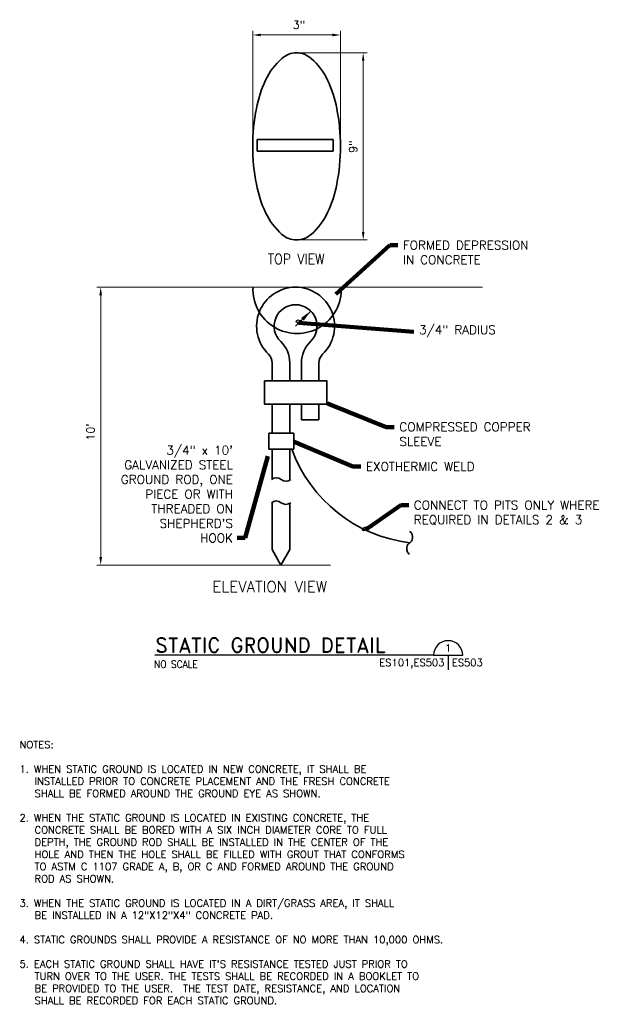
# Model space of a CAD drawing. Extents: x -524 to 247, y -164 to 426.
# Tile 2 of 7: x -221 to -109, y -23 to 162. Entities that reach past the tile are written whole.
import ezdxf
from ezdxf.enums import TextEntityAlignment as Align

# ---------------------------------------------------------------- set-up
doc = ezdxf.new("R2010")
doc.units = 0
doc.header["$MEASUREMENT"] = 0
doc.layers.get('Defpoints').update_dxf_attribs({"lineweight": 18})
for name, color, linetype, lineweight in [('E-Anno-Dims', 33, 'Continuous', 25), ('E-Anno-Text', 53, 'Continuous', 25), ('E-Detl-Grph', 33, 'Continuous', 35)]:
    doc.layers.add(name, color=color, linetype=linetype, lineweight=lineweight)
doc.styles.add('bord', font='romand.shx')
doc.styles.add('NOTES', font='romans.shx')
doc.styles.add('Text', font='txt', dxfattribs={"height": 0.125})
doc.dimstyles.new('EARCH', dxfattribs={"dimtxt": 0.125, "dimasz": 0.125, "dimexe": 0.0625, "dimexo": 0.0625, "dimgap": 0.0625, "dimtad": 1, "dimdec": 4, "dimzin": 3, "dimdsep": 46, "dimlunit": 4, "dimtxsty": 'NOTES', "dimcen": 0.09, "dimclrd": 256, "dimclre": 256, "dimadec": 0, "dimazin": 0, "dimtfac": 0.75, "dimtdec": 4, "dimtmove": 1, "dimatfit": 3, "dimfxl": 0, "dimfrac": 1, "dimtolj": 1, "dimtzin": 3, "dimlwd": 18, "dimlwe": 18, "dimarcsym": 0})

# ---------------------------------------------------------------- blocks, each defined once
blk = doc.blocks.new('*D192')
at = {"layer": 'Defpoints'}
for p in [(-205.78, 111.54), (-133.21, 111.54), (-205.78, 84.31), (-161.8, 59.28)]:
    blk.add_point(p, dxfattribs=at)
at = {"layer": 'E-Anno-Dims', "lineweight": 18}
for p, q in [((-133.96, 111.54), (-206.53, 111.54)), ((-205.78, 60.78), (-205.78, 110.04)), ((-162.55, 59.28), (-206.53, 59.28))]:
    blk.add_line(p, q, dxfattribs=at)
at = {"layer": 'E-Anno-Dims', "lineweight": 18, "extrusion": (0, 0, -1)}
blk.add_solid([(206.03, 110.04), (205.78, 111.54), (205.53, 110.04)], dxfattribs=at)
at = {"layer": 'E-Anno-Dims', "lineweight": 18}
blk.add_solid([(-205.53, 60.78), (-205.78, 59.28), (-206.03, 60.78)], dxfattribs=at)
at = {"layer": 'E-Anno-Dims', "linetype": 'Continuous', "lineweight": 18, "insert": (-207.68, 84.31), "char_height": 1.5, "attachment_point": 5, "rotation": 90, "style": 'Text'}
blk.add_mtext("\\Fromans.shx;10'", dxfattribs=at)
blk = doc.blocks.new('*D193')
at = {"layer": 'Defpoints'}
for p in [(-168.49, 158.98), (-160.7, 158.98), (-177.19, 138.03), (-160.7, 138.03)]:
    blk.add_point(p, dxfattribs=at)
at = {"layer": 'E-Anno-Dims', "lineweight": 18}
for p, q in [((-177.19, 138.78), (-177.19, 159.73)), ((-160.7, 138.78), (-160.7, 159.73)), ((-175.69, 158.98), (-162.2, 158.98))]:
    blk.add_line(p, q, dxfattribs=at)
blk.add_solid([(-175.69, 158.73), (-177.19, 158.98), (-175.69, 159.23)], dxfattribs=at)
at = {"layer": 'E-Anno-Dims', "lineweight": 18, "extrusion": (0, 0, -1)}
blk.add_solid([(162.2, 159.23), (160.7, 158.98), (162.2, 158.73)], dxfattribs=at)
at = {"layer": 'E-Anno-Dims', "linetype": 'Continuous', "lineweight": 18, "insert": (-168.49, 160.87), "char_height": 1.5, "attachment_point": 5, "style": 'Text'}
blk.add_mtext('\\Fromans.shx;3"', dxfattribs=at)
blk = doc.blocks.new('*D194')
at = {"layer": 'Defpoints'}
for p in [(-168.94, 155.62), (-156.42, 137.98), (-168.94, 120.43), (-156.42, 120.43)]:
    blk.add_point(p, dxfattribs=at)
at = {"layer": 'E-Anno-Dims', "lineweight": 18}
for p, q in [((-168.19, 155.62), (-155.67, 155.62)), ((-156.42, 154.12), (-156.42, 121.93)), ((-168.19, 120.43), (-155.67, 120.43))]:
    blk.add_line(p, q, dxfattribs=at)
at = {"layer": 'E-Anno-Dims', "lineweight": 18, "extrusion": (0, 0, -1)}
blk.add_solid([(156.67, 154.12), (156.42, 155.62), (156.17, 154.12)], dxfattribs=at)
at = {"layer": 'E-Anno-Dims', "lineweight": 18}
blk.add_solid([(-156.17, 121.93), (-156.42, 120.43), (-156.67, 121.93)], dxfattribs=at)
at = {"layer": 'E-Anno-Dims', "linetype": 'Continuous', "lineweight": 18, "insert": (-158.31, 137.98), "char_height": 1.5, "attachment_point": 5, "rotation": 90, "style": 'Text'}
blk.add_mtext('\\Fromans.shx;9"', dxfattribs=at)
blk = doc.blocks.new('SQUIG')
at = {"flags": 128}
blk.add_lwpolyline([(-1, 0), (0.12, 0, -0.989967), (0.13, -0.35, -0.272038), (-0.87, 0.21)], format="xyb", dxfattribs=at)
blk = doc.blocks.new('cutsymb_1')
for p, q in [((-0.25, 0), (0.25, 0)), ((0, 0), (0, -0.25))]:
    blk.add_line(p, q)
blk.add_arc((0, 0), 0.25, 0, 180)
at = {"lineweight": 35, "style": 'NOTES'}
blk.add_attdef('DETAIL', text='', height=0.125, dxfattribs=at).set_placement((0, 0.125), align=Align.MIDDLE_CENTER)
blk.add_attdef('CUTON', text='', height=0.125, dxfattribs=at).set_placement((-0.0625, -0.125), align=Align.MIDDLE_RIGHT)
blk.add_attdef('FOUNDON', text='', height=0.125, dxfattribs=at).set_placement((0.0625, -0.125), align=Align.MIDDLE_LEFT)

msp = doc.modelspace()

# ---------------------------------------------------------------- linework, layer by layer
at = {"layer": 'E-Anno-Text'}
for p, q in [((-166.28168, 107.05988), (-169.13164, 104.20992)), ((-143.1903, 42.30164), (-195.61952, 42.30164))]:
    msp.add_line(p, q, dxfattribs=at)
at = {"layer": 'E-Anno-Text', "extrusion": (0, 0, -1)}
msp.add_solid([(168.09585, 105.76408), (167.57748, 105.24571), (166.28168, 107.05988)], dxfattribs=at)
at = {"layer": 'E-Detl-Grph'}
for p, q in [((-176.3728, 137.15093), (-176.3728, 139.35011)), ((-176.3728, 139.35011), (-162.07844, 139.35011)), ((-162.07844, 137.15093), (-162.07844, 139.35011)), ((-176.3728, 137.15093), (-162.07844, 137.15093)), ((-173.52985, 97.33299), (-173.52985, 93.94733)), ((-170.22985, 97.33299), (-170.22985, 93.94733)), ((-168.03343, 97.33299), (-168.03343, 93.94733)), ((-164.73343, 97.33299), (-164.73343, 93.94733)), ((-173.52985, 89.54912), (-173.52985, 84.10068)), ((-170.22985, 89.54912), (-170.22985, 84.10068)), ((-168.03343, 89.54912), (-168.03343, 86.61693)), ((-164.73343, 89.54912), (-164.73343, 86.61693)), ((-168.03343, 86.61693), (-164.73343, 86.61693)), ((-173.52985, 81.12766), (-173.52985, 75.47654)), ((-170.22985, 81.12766), (-170.22985, 75.22767)), ((-173.52985, 71.11697), (-173.52985, 62.21219)), ((-170.22985, 70.86823), (-170.22985, 62.21219)), ((-147.70625, 65.61573), (-147.55033, 65.51178)), ((-147.55033, 65.51178), (-147.44638, 65.40783)), ((-147.44638, 65.40783), (-147.34243, 65.25191)), ((-147.34243, 65.25191), (-147.29045, 65.14796)), ((-147.29045, 65.14796), (-147.23848, 65.04414)), ((-147.23848, 65.04414), (-147.1865, 64.94019)), ((-147.1865, 64.94019), (-147.13453, 64.73229)), ((-148.06994, 63.01726), (-148.12192, 62.91344)), ((-148.01797, 63.12121), (-148.06994, 63.01726)), ((-147.91402, 63.27713), (-148.01797, 63.12121)), ((-147.81007, 63.38108), (-147.91402, 63.27713)), ((-147.65428, 63.48503), (-147.81007, 63.38108)), ((-147.49835, 63.58898), (-147.65428, 63.48503)), ((-147.34243, 63.79688), (-147.49835, 63.58898)), ((-147.29045, 63.90083), (-147.34243, 63.79688)), ((-147.23848, 64.00478), (-147.29045, 63.90083)), ((-147.1865, 64.10859), (-147.23848, 64.00478)), ((-147.13453, 64.36847), (-147.1865, 64.10859)), ((-147.13453, 64.73229), (-147.13453, 64.36847)), ((-173.52985, 62.21219), (-171.87985, 59.28001)), ((-171.87985, 59.28001), (-170.22985, 62.21219)), ((-148.17389, 62.80949), (-148.22587, 62.60159)), ((-148.22587, 62.60159), (-148.22587, 62.13382)), ((-148.22587, 62.13382), (-148.17389, 61.92592)), ((-148.12192, 62.91344), (-148.17389, 62.80949)), ((-148.17389, 61.92592), (-148.12192, 61.82211)), ((-148.12192, 61.82211), (-148.06994, 61.71816)), ((-148.06994, 61.71816), (-147.96599, 61.56223)), ((-147.96599, 61.56223), (-147.81007, 61.40631)), ((-147.81007, 61.40631), (-147.70625, 61.30236))]:
    msp.add_line(p, q, dxfattribs=at)
at = {"layer": 'E-Detl-Grph', "flags": 128}
msp.add_lwpolyline([(-168.94449, 120.43335, 0.182928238), (-166.19109, 121.47557, 0.102544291), (-163.11319, 125.58621, 0.061718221), (-161.384, 130.89192, 0.047980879), (-160.69779, 138.02631, 0.047980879), (-161.384, 145.1607, 0.061718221), (-163.11319, 150.46641, 0.102544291), (-166.19109, 154.57705, 0.182928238), (-168.94449, 155.61927, 0.182928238), (-171.69788, 154.57705, 0.102544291), (-174.77579, 150.46641, 0.061718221), (-176.50498, 145.1607, 0.047980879), (-177.19119, 138.02631, 0.047980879), (-176.50498, 130.89192, 0.061718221), (-174.77579, 125.58621, 0.102544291), (-171.69788, 121.47557, 0.182928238), (-168.94449, 120.43335)], format="xyb", dxfattribs=at)
msp.add_lwpolyline([(-174.99588, 93.94733), (-163.26727, 93.94733), (-163.26727, 89.54912), (-174.99588, 89.54912), (-174.99588, 93.94733)], dxfattribs=at)
at = {"layer": 'E-Detl-Grph'}
for centre, radius, start, end in [((-168.84447, 111.12368), 8.30082, 177.1229556, 2.8770472), ((-169.13162, 104.20991), 7.3304, 313.8149139, 226.1847389), ((-169.13162, 104.20991), 4.0304, 313.8149139, 226.1847389), ((-175.72985, 97.33301), 5.5, 0, 46.1847389), ((-162.53343, 97.33297), 5.5, 133.8149139, 180), ((-175.72985, 97.33301), 2.2, 0, 46.1847389), ((-162.53343, 97.33297), 2.2, 133.8149139, 180), ((-144.45321, 90.33023), 27.03537, 199.988675, 263.2000611), ((-172.76841, 74.22366), 1.46608, 51.3178139, 128.6821889), ((-170.93581, 76.51258), 1.46608, 231.3178139, 308.6821889), ((-172.76841, 69.86416), 1.46608, 51.3178139, 128.6821889), ((-170.93581, 72.15308), 1.46608, 231.3178139, 308.6821889)]:
    msp.add_arc(centre, radius, start, end, dxfattribs=at)
msp.add_3dface([(-174.17597, 84.07442), (-169.4846, 84.07442), (-169.4846, 81.10139), (-174.17597, 81.10139)], dxfattribs=at)

# ---------------------------------------------------------------- block references
at = {"layer": 'E-Anno-Text'}
ref = msp.add_blockref('cutsymb_1', (-140.4403, 42.30164), dxfattribs=dict(at, xscale=11, yscale=11, zscale=11))
ref.add_attrib('DETAIL', '1', dxfattribs={"lineweight": 35, "height": 1.375, "style": 'NOTES'}).set_placement((-140.4403, 43.67664), align=Align.MIDDLE_CENTER)
ref.add_attrib('CUTON', 'ES101,ES503', dxfattribs={"layer": '0', "lineweight": 35, "height": 1.375, "style": 'NOTES'}).set_placement((-141.1278, 40.92664), align=Align.MIDDLE_RIGHT)
ref.add_attrib('FOUNDON', 'ES503', dxfattribs={"layer": '0', "lineweight": 35, "height": 1.375, "style": 'NOTES'}).set_placement((-139.7528, 40.92664), align=Align.MIDDLE_LEFT)

# ---------------------------------------------------------------- texts
at = {"layer": 'E-Anno-Text', "style": 'NOTES', "width": 0.9}
msp.add_text('TOP VIEW', height=1.925, dxfattribs=at).set_placement((-169.01492, 115.87803), align=Align.CENTER)
at = {"layer": 'E-Anno-Text', "style": 'bord'}
msp.add_text('STATIC GROUND DETAIL  ', height=2.75, dxfattribs=at).set_placement((-148.49931, 42.84734), align=Align.RIGHT)
at = {"layer": 'E-Anno-Text', "style": 'NOTES', "width": 0.9}
msp.add_text('NO SCALE', height=1.375, dxfattribs=at).set_placement((-195.73931, 40.61967), align=Align.MIDDLE_LEFT)
at = {"layer": 'E-Anno-Text', "char_height": 1.65, "style": 'NOTES'}
for s, insert, attachment_point in [('FORMED DEPRESSION\\PIN CONCRETE', (-148.95257, 120.27318), 1), ('COMPRESSED COPPER\\PSLEEVE', (-149.6217, 86.08208), 1), ('3/4" x 10\'\\PGALVANIZED STEEL\\PGROUND ROD, ONE\\PPIECE OR WITH\\PTHREADED ON\\PSHEPHERD\'S\\PHOOK', (-180.91771, 63.54079), 9), ('CONNECT TO PITS ONLY WHERE\\PREQUIRED IN DETAILS 2 & 3', (-146.89704, 71.38231), 1)]:
    msp.add_mtext(s, dxfattribs=dict(at, insert=insert, attachment_point=attachment_point))
at = {"layer": 'E-Anno-Text', "char_height": 1.65, "attachment_point": 4, "line_spacing_factor": 0.601432, "style": 'NOTES'}
for s, insert in [('3/4" RADIUS', (-145.91721, 103.26694)), ('EXOTHERMIC WELD', (-155.90787, 77.80096))]:
    msp.add_mtext(s, dxfattribs=dict(at, insert=insert))
at = {"layer": 'E-Anno-Text', "insert": (-184.78537, 56.22491), "char_height": 2.0625, "width": 28.875, "attachment_point": 1, "line_spacing_factor": 0.601145, "style": 'bord'}
msp.add_mtext('ELEVATION VIEW', dxfattribs=at)
at = {"layer": 'E-Anno-Text', "insert": (-221.05203, 26.18471), "char_height": 1.375, "width": 102.5234375, "attachment_point": 1, "style": 'NOTES'}
msp.add_mtext('NOTES:\\P\\P1. WHEN STATIC GROUND IS LOCATED IN NEW CONCRETE, IT SHALL BE\\P   INSTALLED PRIOR TO CONCRETE PLACEMENT AND THE FRESH CONCRETE\\P   SHALL BE FORMED AROUND THE GROUND EYE AS SHOWN.\\P\\P2. WHEN THE STATIC GROUND IS LOCATED IN EXISTING CONCRETE, THE\\P   CONCRETE SHALL BE BORED WITH A SIX INCH DIAMETER CORE TO FULL\\P   DEPTH, THE GROUND ROD SHALL BE INSTALLED IN THE CENTER OF THE\\P   HOLE AND THEN THE HOLE SHALL BE FILLED WITH GROUT THAT CONFORMS\\P   TO ASTM C 1107 GRADE A, B, OR C AND FORMED AROUND THE GROUND\\P   ROD AS SHOWN.\\P\\P3. WHEN THE STATIC GROUND IS LOCATED IN A DIRT/GRASS AREA, IT SHALL\\P   BE INSTALLED IN A 12"X12"X4" CONCRETE PAD.\\P\\P4. STATIC GROUNDS SHALL PROVIDE A RESISTANCE OF NO MORE THAN 10,000 OHMS.\\P\\P5. EACH STATIC GROUND SHALL HAVE IT\'S RESISTANCE TESTED JUST PRIOR TO\\P   TURN OVER TO THE USER. THE TESTS SHALL BE RECORDED IN A BOOKLET TO\\P   BE PROVIDED TO THE USER.  THE TEST DATE, RESISTANCE, AND LOCATION\\P   SHALL BE RECORDED FOR EACH STATIC GROUND.', dxfattribs=at)

# ---------------------------------------------------------------- dimensions: what is measured, and where the dimension line sits
at = {"layer": 'E-Anno-Dims', "lineweight": 18}
dim = msp.add_linear_dim(base=(-160.69779, 158.97872), p1=(-177.19119, 138.02631), p2=(-160.69779, 138.02631), text='\\Fromans.shx;3"', dimstyle='EARCH', override={"dimscale": 12, "dimcen": 0.000625}, dxfattribs=at)
dim.commit()
dim.dimension.update_dxf_attribs({"geometry": '*D193', "text_midpoint": (-168.49221, 158.97872), "dimtype": 128})
for base, p1, p2, angle, text, picture, middle in [((-156.41596, 120.43335), (-168.94449, 155.61927), (-168.94449, 120.43335), 270, '\\Fromans.shx;9"', '*D194', (-156.41596, 137.97923)), ((-205.78364, 111.54032), (-161.80124, 59.28001), (-133.21265, 111.54032), 90, "\\Fromans.shx;10'", '*D192', (-205.78364, 84.31058))]:
    dim = msp.add_linear_dim(base=base, p1=p1, p2=p2, angle=angle, text=text, dimstyle='EARCH', override={"dimscale": 12, "dimcen": 0.000625}, dxfattribs=at)
    dim.commit()
    dim.dimension.update_dxf_attribs({"geometry": picture, "text_midpoint": middle, "dimtype": 128})

# ---------------------------------------------------------------- leaders
at = {"layer": 'E-Anno-Text', "annotation_type": 0, "has_hookline": 1}
for points, override, hookline_direction, text_width in [([(-161.57157, 110.21638), (-151.40321, 119.41989), (-149.90321, 119.41989)], {"dimscale": 12, "dimtad": 0, "dimclrd": 0, "dimlwd": 65534}, 0, 27.39981), ([(-163.12977, 89.69143), (-152.07929, 85.22879), (-150.57929, 85.22879)], {"dimscale": 12, "dimtad": 0, "dimclrd": 0, "dimlwd": 65534}, 0, 28.42729), ([(-169.40595, 82.46526), (-158.3648, 77.81542), (-156.8648, 77.81542)], {"dimscale": 12, "dimtad": 0, "dimclrd": 0, "dimlwd": 65534}, 0, 24.32241), ([(-174.35802, 79.76599), (-178.59271, 64.39409), (-180.09271, 64.39409)], {"dimscale": 12, "dimtad": 0, "dimclrd": 0, "dimlwd": 65534}, 1, 23.93758), ([(-156.00902, 65.88703), (-149.34331, 70.52901), (-147.84331, 70.52901)], {"dimscale": 12, "dimtad": 0, "dimclrd": 0, "dimldrblk": 'SQUIG', "dimlwd": 65534}, 0, 38.46059)]:
    msp.add_leader(points, dimstyle='EARCH', override=override, dxfattribs=dict(at, hookline_direction=hookline_direction, text_width=text_width))
at = {"layer": 'E-Anno-Text'}
msp.add_leader([(-168.58731, 104.83542), (-146.88109, 103.12426)], dimstyle='EARCH', override={"dimscale": 12, "dimtad": 0, "dimclrd": 0, "dimldrblk": 'SQUIG', "dimlwd": 65534}, dxfattribs=at)

doc.saveas('drawing.dxf')
